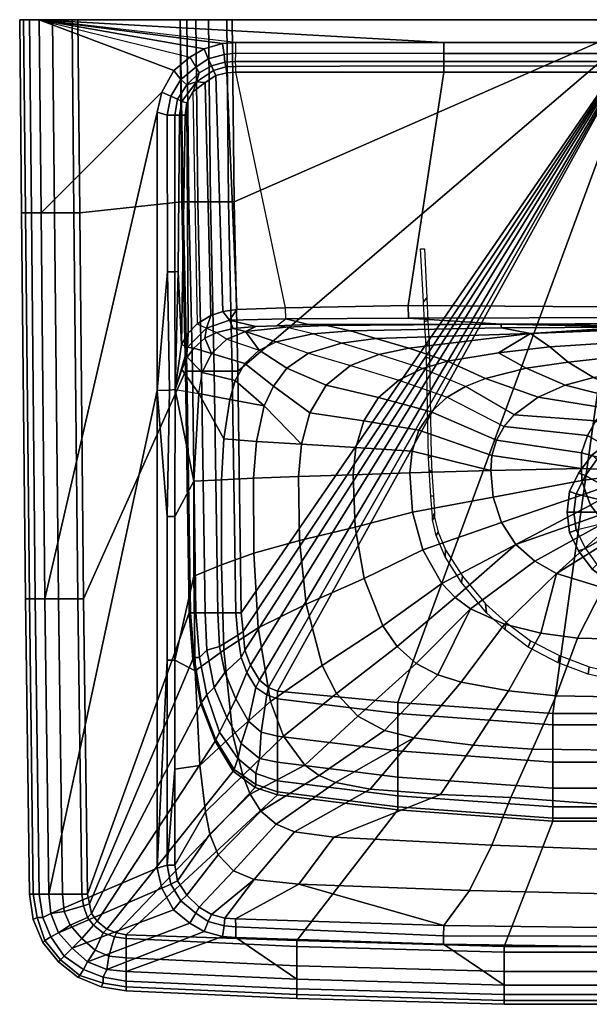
# Model space of a CAD drawing. Extents: x 0 to 550, y 0 to 430.
# Tile 1 of 3: x 0 to 249, y 0 to 430. Entities that reach past the tile are written whole.
import ezdxf

# ---------------------------------------------------------------- set-up
doc = ezdxf.new("R2010")
doc.units = 0
doc.header["$MEASUREMENT"] = 0
doc.linetypes.add('SOLIDLINE', pattern=[0])
doc.layers.add('VB_KERAMIK', color=252, linetype='SOLIDLINE')

msp = doc.modelspace()

# ---------------------------------------------------------------- meshes
at = {"layer": 'VB_KERAMIK', "color": 252}
mesh = msp.add_polyface(dxfattribs=at)
corners = [(9.31, 345.69, 850), (5.08, 345.69, 848.17), (4.23, 430, 848.17), (8.46, 430, 850), (2.54, 345.69, 845.43), (1.69, 430, 845.43), (0.85, 345.69, 840.87), (0, 430, 840.87), (0.85, 345.69, 836.3), (0, 430, 836.3), (2.54, 345.69, 813.48), (1.69, 430, 813.48), (5.08, 345.69, 796.13), (4.23, 430, 796.13), (9.31, 345.69, 778.78), (8.46, 430, 778.78), (15.23, 345.69, 762.35), (14.38, 430, 762.35), (23.69, 345.69, 747.74), (22.85, 430, 747.74), (26.23, 345.69, 745), (25.38, 430, 745), (70, 430, 745), (70.79, 350.42, 745), (71.42, 350.42, 737.35), (72.37, 276.49, 745), (73.01, 276.49, 737.35), (73.8, 350.42, 722.82), (73.01, 430, 722.82), (75.38, 276.49, 722.82), (60.03, 389.68, 850), (11, 177.06, 850), (62.03, 398.35, 850), (67.26, 407.81, 850), (74.31, 413.64, 850), (80.6, 417.34, 850), (88.58, 419.55, 850), (94.32, 420, 850), (185.16, 420, 850), (76.87, 409.24, 848.16), (70.4, 403.88, 848.45), (78.33, 406.73, 844.98), (72.96, 401.51, 844.98), (66.01, 396.67, 848.62), (68.87, 395.23, 844.98), (77.15, 402.85, 842.88), (70.78, 394.26, 843.12), (75.64, 398.52, 842.11), (72.95, 393.63, 842.11), (64.38, 388.32, 848.32), (67.68, 388.32, 845.11), (69.72, 388.32, 843.1), (72.17, 388.32, 842.11), (64.48, 319.87, 848.66), (60, 268.12, 850), (67.68, 319.87, 845.11), (69.22, 320.01, 842.85), (70.64, 288.2, 842.11), (77.5, 297.24, 842.11), (73.6, 293.17, 842.11)]
mesh.append_faces([[corners[k] for k in face] for face in [(0, 1, 2, 3), (1, 4, 5, 2), (4, 6, 7, 5), (6, 8, 9, 7), (8, 10, 11, 9), (10, 12, 13, 11), (12, 14, 15, 13), (14, 16, 17, 15), (16, 18, 19, 17), (18, 20, 21, 19), (22, 23, 24, 22), (23, 25, 26, 24), (22, 24, 27, 28), (24, 26, 29, 27), (20, 23, 22, 21), (30, 31, 0, 32), (32, 0, 3, 33), (33, 3, 3, 34), (35, 3, 3, 34), (36, 3, 3, 35), (37, 3, 3, 36), (37, 3, 3, 38), (34, 39, 40, 33), (39, 41, 42, 40), (33, 40, 43, 32), (40, 42, 44, 43), (42, 45, 46, 44), (45, 47, 48, 46), (32, 43, 49, 30), (43, 44, 50, 49), (44, 46, 51, 50), (46, 48, 52, 51), (30, 49, 53, 54), (49, 50, 55, 53), (50, 51, 56, 55), (51, 52, 57, 56), (58, 59, 48, 47), (59, 57, 52, 48)]])
mesh = msp.add_polyface(dxfattribs=at)
corners = [(8.46, 430, 778.78), (275, 430, 850), (4.23, 430, 796.13), (1.69, 430, 813.48), (0, 430, 836.3), (0, 430, 840.87), (1.69, 430, 845.43), (4.23, 430, 848.17), (8.46, 430, 850), (73.01, 430, 722.82), (73.8, 350.42, 722.82), (77.76, 350.42, 708.29), (76.96, 430, 708.29), (75.38, 276.49, 722.82), (79.34, 276.49, 708.29), (83.3, 350.42, 694.53), (82.5, 430, 694.53), (84.88, 276.49, 694.53), (91.21, 350.42, 682.29), (90.42, 430, 682.29), (92.79, 276.49, 682.29), (93.58, 350.42, 680), (92.79, 430, 680), (95.17, 276.49, 680), (185.16, 420, 850), (185.16, 415.19, 848.63), (94.32, 415.32, 848.34), (94.32, 420, 850), (185.16, 411.76, 844.98), (94.25, 411.76, 844.98), (185.16, 409.8, 842.89), (94.32, 409.62, 843.07), (185.16, 407.05, 842.11), (94.32, 407.05, 842.11), (88.58, 419.55, 850), (89.24, 414.82, 848.65), (89.57, 411.45, 844.98), (90, 409.45, 842.88), (90.37, 406.75, 842.11), (80.6, 417.34, 850), (82.35, 412.91, 847.96), (83.73, 409.84, 844.98), (84.58, 407.88, 843.07), (85.57, 405.58, 842.11), (74.31, 413.64, 850), (76.87, 409.24, 848.16), (78.33, 406.73, 844.98), (77.15, 402.85, 842.88), (80.96, 402.5, 842.11), (72.96, 401.51, 844.98), (75.64, 398.52, 842.11), (169.67, 305.21, 842.11), (116.03, 304.23, 842.11), (94.85, 303.43, 842.11), (88.73, 302.62, 842.11), (83.43, 300.8, 842.11), (77.5, 297.24, 842.11)]
mesh.append_faces([[corners[k] for k in face] for face in [(0, 1, 1, 2), (2, 1, 1, 3), (3, 1, 1, 4), (4, 1, 1, 5), (5, 1, 1, 6), (6, 1, 1, 7), (7, 1, 1, 8), (9, 10, 11, 12), (10, 13, 14, 11), (12, 11, 15, 16), (11, 14, 17, 15), (16, 15, 18, 19), (15, 17, 20, 18), (19, 18, 21, 22), (18, 20, 23, 21), (24, 25, 26, 27), (25, 28, 29, 26), (28, 30, 31, 29), (30, 32, 33, 31), (34, 35, 26, 27), (35, 36, 29, 26), (36, 37, 31, 29), (37, 38, 33, 31), (39, 40, 35, 34), (40, 41, 36, 35), (41, 42, 37, 36), (42, 43, 38, 37), (44, 45, 40, 39), (45, 46, 41, 40), (46, 47, 42, 41), (47, 48, 43, 42), (46, 47, 47, 49), (47, 50, 48, 47), (51, 52, 33, 32), (33, 38, 53, 52), (38, 43, 54, 53), (43, 48, 55, 54), (48, 50, 56, 55)]])
mesh = msp.add_polyface(dxfattribs=at)
corners = [(70, 430, 745), (275, 430, 850), (25.38, 430, 745), (22.85, 430, 747.74), (14.38, 430, 762.35), (8.46, 430, 778.78), (275, 430, 680), (93.58, 350.42, 680), (95.17, 276.49, 680), (92.79, 430, 680), (73.01, 430, 722.82), (76.96, 430, 708.29), (82.5, 430, 694.53), (90.42, 430, 682.29), (185.16, 420, 850), (8.46, 430, 850), (275, 420, 850), (275, 415.3, 848.31), (185.16, 415.19, 848.63), (275, 411.76, 844.98), (185.16, 411.76, 844.98), (275, 409.64, 843.08), (185.16, 409.8, 842.89), (275, 407.05, 842.11), (185.16, 407.05, 842.11), (275, 304.4, 842.04), (169.67, 305.21, 842.11), (266.57, 296.52, 817.05), (266.57, 310.76, 816.08), (266.91, 310.64, 813.9), (266.91, 296.4, 814.88), (267.66, 296.29, 812.87), (267.66, 310.53, 811.89), (269.01, 296.2, 811.11), (269.01, 310.44, 810.13), (275, 310.76, 816.08), (270.78, 310.36, 808.79), (272.81, 310.32, 808.04), (275, 310.3, 807.71), (266.91, 296.64, 819.23), (266.91, 310.88, 818.25), (267.66, 296.75, 821.24), (267.66, 310.99, 820.26), (269.01, 296.85, 823), (269.01, 311.09, 822.02), (270.78, 296.92, 824.33), (270.78, 311.16, 823.36), (272.81, 296.96, 825.09), (272.81, 311.2, 824.12), (275, 296.98, 825.42), (275, 311.22, 824.45)]
mesh.append_faces([[corners[k] for k in face] for face in [(0, 1, 1, 2), (2, 1, 1, 3), (3, 1, 1, 4), (4, 1, 1, 5), (6, 7, 8), (6, 9, 7), (10, 1, 1, 0), (11, 1, 1, 10), (12, 1, 1, 11), (13, 1, 1, 12), (9, 6, 1, 13), (14, 15, 1, 16), (16, 17, 18, 14), (17, 19, 20, 18), (19, 21, 22, 20), (21, 23, 24, 22), (25, 26, 24, 23), (27, 28, 29, 30), (31, 32, 29, 30), (33, 34, 32, 31), (28, 35, 35, 29), (32, 35, 35, 29), (34, 35, 35, 32), (36, 35, 35, 34), (37, 35, 35, 36), (38, 35, 35, 37), (39, 40, 28, 27), (41, 42, 40, 39), (43, 44, 42, 41), (45, 46, 44, 43), (47, 48, 46, 45), (49, 50, 48, 47), (28, 35, 35, 40), (42, 35, 35, 40), (44, 35, 35, 42), (46, 35, 35, 44), (48, 35, 35, 46), (50, 35, 35, 48)]])
mesh = msp.add_polyface(dxfattribs=at)
corners = [(275, 430, 680), (95.17, 276.49, 680), (96.75, 170.97, 680), (210, 297.04, 834.34), (133.96, 296.47, 827.67), (126.04, 296.9, 834.46), (210.28, 295.42, 807.97), (144.37, 294.17, 807.14), (223.03, 292.96, 769.31), (155.43, 290.8, 787.6), (140.48, 288.77, 787.59), (127.93, 292.76, 806.92), (265.72, 295.77, 817.1), (275, 297.37, 834.05), (169.68, 299.68, 839.82), (275, 299.89, 839.65), (116.19, 299.29, 839.98), (169.67, 305.21, 842.11), (275, 304.4, 842.04), (116.03, 304.23, 842.11), (266.57, 296.52, 817.05), (266.91, 296.4, 814.88), (266.06, 295.64, 814.76), (266.99, 295.52, 812.5), (267.66, 296.29, 812.87), (268.42, 295.41, 810.57), (269.01, 296.2, 811.11), (270.36, 295.34, 809.15), (270.78, 296.12, 809.77), (272.64, 295.29, 808.23), (272.81, 296.08, 809.01), (275, 295.27, 807.89), (275, 296.06, 808.68), (270.78, 310.36, 808.79), (269.01, 310.44, 810.13), (272.81, 310.32, 808.04), (275, 310.3, 807.71), (266.06, 295.9, 819.45), (266.91, 296.64, 819.23), (266.99, 296.02, 821.71), (267.66, 296.75, 821.24), (268.42, 296.13, 823.63), (269.01, 296.85, 823), (270.36, 296.21, 825.06), (270.78, 296.92, 824.33), (272.64, 296.26, 825.98), (272.81, 296.96, 825.09), (275, 296.28, 826.31), (275, 296.98, 825.42), (275.03, 295.01, 769.5)]
mesh.append_faces([[corners[k] for k in face] for face in [(0, 1, 2), (3, 4, 5, 3), (6, 7, 4, 3), (8, 9, 7, 6), (9, 10, 11, 7), (12, 8, 8, 6), (13, 3, 14, 15), (3, 5, 16, 14), (15, 14, 17, 18), (14, 16, 19, 17), (12, 20, 21, 22), (23, 24, 21, 22), (25, 26, 24, 23), (27, 28, 26, 25), (29, 30, 28, 27), (31, 32, 30, 29), (28, 33, 34, 26), (30, 35, 33, 28), (32, 36, 35, 30), (37, 38, 20, 12), (39, 40, 38, 37), (41, 42, 40, 39), (43, 44, 42, 41), (45, 46, 44, 43), (47, 48, 46, 45), (22, 8, 8, 12), (22, 8, 8, 23), (23, 8, 8, 25), (25, 8, 49, 27), (27, 49, 49, 29), (29, 49, 49, 31), (12, 6, 3, 37), (37, 3, 3, 39), (39, 3, 3, 41), (41, 3, 3, 43), (43, 3, 3, 45), (45, 3, 3, 47), (13, 47, 47, 3)]])
mesh = msp.add_polyface(dxfattribs=at)
corners = [(275, 430, 680), (165.13, 131.84, 680), (232.73, 126.95, 680), (112.58, 136.73, 680), (108.62, 138.36, 680), (104.66, 141.62, 680), (100.71, 148.15, 680), (98.33, 154.67, 680), (97.54, 162.82, 680), (96.75, 170.97, 680), (223.03, 292.96, 769.31), (169.94, 286.51, 768.83), (155.43, 290.8, 787.6), (156.86, 283.85, 768.7), (140.48, 288.77, 787.59), (231.44, 287.17, 752.53), (208.99, 284.47, 751.95), (186.73, 280.82, 751.27), (175.81, 277.65, 750.93), (144.36, 278.91, 768.57), (165.47, 272.6, 750.6), (156.58, 265.01, 750.29), (133.73, 270.39, 768.45), (239.4, 280.39, 736.34), (221.19, 277.75, 736.28), (203.31, 273.25, 736.19), (194.67, 269.83, 736.15), (186.59, 265.14, 736.1), (179.57, 258.78, 736.05), (174.3, 250.77, 736.01), (150.22, 254.87, 750.02), (171.3, 241.57, 735.98), (146.73, 243.23, 749.79), (170.38, 232.17, 735.94), (145.62, 231.28, 749.62), (250.51, 273.78, 725.72), (238.15, 270.34, 725.43), (226.39, 265.12, 725.12), (215.84, 257.42, 724.81), (211.48, 252.34, 724.68), (208.13, 246.4, 724.57), (206.2, 239.73, 724.49), (205.67, 233.06, 724.44), (251.55, 254.81, 720), (247.92, 248.43, 720), (245.3, 240.8, 720), (245.34, 234.04, 720), (171.46, 214.95, 735.9), (146.44, 208.4, 749.45), (206.69, 221.42, 724.45), (245.37, 228.69, 720)]
mesh.append_faces([[corners[k] for k in face] for face in [(0, 1, 2), (0, 3, 1), (0, 4, 3), (0, 5, 4), (0, 6, 5), (0, 7, 6), (0, 8, 7), (0, 9, 8), (10, 11, 12, 10), (11, 13, 14, 12), (15, 16, 10), (16, 17, 11, 10), (17, 18, 13, 11), (13, 19, 20, 18), (20, 21, 22, 19), (23, 24, 16, 15), (24, 25, 17, 16), (25, 26, 18, 17), (18, 20, 27, 26), (27, 28, 21, 20), (28, 29, 30, 21), (29, 31, 32, 30), (31, 33, 34, 32), (35, 36, 24, 23), (36, 37, 25, 24), (37, 38, 26, 25), (26, 27, 39, 38), (39, 40, 28, 27), (40, 41, 29, 28), (41, 42, 31, 29), (42, 33, 31), (43, 44, 39, 38), (44, 45, 40, 39), (45, 46, 41, 40), (46, 42, 41), (33, 47, 48, 34), (42, 49, 47, 33), (46, 50, 49, 42)]])
mesh = msp.add_polyface(dxfattribs=at)
corners = [(275, 430, 680), (232.73, 126.95, 680), (275, 126.95, 680), (244, 232, 680), (244, 232, 673), (240, 224, 673), (240, 224, 680), (250, 240, 680), (250, 240, 673), (258, 246, 680), (258, 246, 673), (266, 250, 680), (266, 250, 673), (275, 251, 680), (275, 251, 673), (247, 231, 670), (243, 223, 670), (252, 238, 670), (259, 243, 670), (267, 247, 670), (275, 248, 670), (275, 215, 670), (274.93, 289.42, 753.22), (253.85, 288.54, 752.94), (275.03, 295.01, 769.5), (231.44, 287.17, 752.53), (223.03, 292.96, 769.31), (275.08, 283.26, 736.4), (257.84, 282.54, 736.38), (239.4, 280.39, 736.34), (275, 275.99, 726.2), (263.2, 275.68, 725.93), (250.51, 273.78, 725.72), (275, 268.15, 720), (270.53, 267.64, 720), (266.27, 266.5, 720), (261.76, 264.49, 720), (238.15, 270.34, 725.43), (255.96, 260.39, 720), (226.39, 265.12, 725.12), (251.55, 254.81, 720), (215.84, 257.42, 724.81), (275, 232.8, 720), (247.92, 248.43, 720), (245.3, 240.8, 720), (245.34, 234.04, 720), (245.37, 228.69, 720), (247.36, 223.12, 720), (249.22, 217.94, 720), (252.68, 213.47, 720)]
mesh.append_faces([[corners[k] for k in face] for face in [(0, 1, 2), (3, 4, 5, 6), (7, 8, 4, 3), (9, 10, 8, 7), (11, 12, 10, 9), (13, 14, 12, 11), (4, 15, 16, 5), (8, 17, 15, 4), (10, 18, 17, 8), (12, 19, 18, 10), (14, 20, 19, 12), (17, 21, 21, 15), (18, 21, 21, 17), (19, 21, 21, 18), (20, 21, 21, 19), (22, 23, 24), (23, 25, 26, 24), (27, 28, 23, 22), (28, 29, 25, 23), (30, 31, 28, 27), (31, 32, 29, 28), (33, 34, 31, 30), (34, 35, 32, 31), (35, 36, 37, 32), (36, 38, 39, 37), (38, 40, 41, 39), (42, 34, 33), (42, 35, 34), (42, 36, 35), (42, 38, 36), (42, 40, 38), (42, 43, 40), (42, 44, 43), (42, 45, 44), (42, 46, 45), (42, 47, 46), (42, 48, 47), (42, 49, 48)]])
mesh = msp.add_polyface(dxfattribs=at)
corners = [(4.23, 48.06, 836.3), (5.92, 48.06, 813.48), (4.23, 177.06, 813.48), (2.54, 177.06, 836.3), (8.46, 48.06, 796.13), (6.77, 177.06, 796.13), (12.69, 48.06, 778.78), (11, 177.06, 778.78), (18.62, 48.06, 762.35), (16.92, 177.06, 762.35), (27.08, 48.06, 747.74), (25.38, 177.06, 747.74), (29.62, 48.06, 745), (27.92, 177.06, 745), (73.96, 170.97, 745), (75.54, 150.75, 745), (76.17, 151.41, 737.35), (74.59, 170.97, 737.35), (79.02, 131.19, 745), (79.34, 131.84, 737.35), (85.35, 114.89, 745), (85.67, 115.54, 737.35), (78.55, 151.41, 722.82), (76.96, 170.97, 722.82), (81.71, 135.1, 722.82), (87.25, 118.8, 722.82), (81.71, 154.67, 708.29), (80.92, 170.97, 708.29), (84.88, 138.36, 708.29), (90.42, 125.32, 708.29), (95.17, 107.39, 722.82), (96.75, 113.91, 708.29), (87.25, 156.3, 694.53), (86.46, 170.97, 694.53), (89.63, 144.88, 694.53), (94.37, 133.47, 694.53), (99.91, 123.69, 694.53), (95.17, 161.19, 682.29), (94.37, 170.97, 682.29), (96.75, 151.41, 682.29), (99.12, 144.88, 682.29), (97.54, 162.82, 680), (96.75, 170.97, 680), (98.33, 154.67, 680), (72.37, 276.49, 745), (60, 268.12, 850), (12.69, 48.06, 850), (11, 177.06, 850), (60.03, 389.68, 850), (88.13, 229.06, 806.07), (88.09, 191.92, 805.96), (76.02, 187.04, 826.42), (76.06, 228.41, 826.54), (89.18, 154.73, 805.98), (76.54, 145.65, 826.45), (93, 117.75, 806.09), (78.62, 104.33, 826.57), (102.1, 229.75, 787.54), (102.18, 197.08, 787.53), (104.05, 164.41, 787.52), (64.35, 150.25, 848.32), (67.68, 150.25, 845.11), (67.68, 102.7, 845.11), (64.35, 60.79, 848.32), (64.35, 213.06, 848.32), (60, 59.43, 850), (67.68, 213.06, 845.08)]
mesh.append_faces([[corners[k] for k in face] for face in [(0, 1, 2, 3), (1, 4, 5, 2), (4, 6, 7, 5), (6, 8, 9, 7), (8, 10, 11, 9), (10, 12, 13, 11), (14, 15, 16, 17), (15, 18, 19, 16), (18, 20, 21, 19), (17, 16, 22, 23), (16, 19, 24, 22), (19, 21, 25, 24), (23, 22, 26, 27), (22, 24, 28, 26), (24, 25, 29, 28), (25, 30, 31, 29), (27, 26, 32, 33), (26, 28, 34, 32), (28, 29, 35, 34), (29, 31, 36, 35), (33, 32, 37, 38), (32, 34, 39, 37), (34, 35, 40, 39), (38, 37, 41, 42), (37, 39, 43, 41), (12, 14, 44, 13), (45, 46, 47, 48), (49, 50, 51, 52), (50, 53, 54, 51), (53, 55, 56, 54), (57, 58, 50, 49), (58, 59, 53, 50), (60, 61, 62, 63), (45, 64, 60, 65), (64, 66, 61, 60), (62, 61, 54, 56), (61, 51, 54), (61, 66, 52, 51)]])
mesh = msp.add_polyface(dxfattribs=at)
corners = [(11, 177.06, 850), (6.77, 177.06, 848.17), (5.08, 345.69, 848.17), (9.31, 345.69, 850), (4.23, 177.06, 845.43), (2.54, 345.69, 845.43), (2.54, 177.06, 840.87), (0.85, 345.69, 840.87), (2.54, 177.06, 836.3), (0.85, 345.69, 836.3), (4.23, 177.06, 813.48), (2.54, 345.69, 813.48), (6.77, 177.06, 796.13), (5.08, 345.69, 796.13), (11, 177.06, 778.78), (9.31, 345.69, 778.78), (16.92, 177.06, 762.35), (15.23, 345.69, 762.35), (25.38, 177.06, 747.74), (23.69, 345.69, 747.74), (27.92, 177.06, 745), (26.23, 345.69, 745), (72.37, 276.49, 745), (73.96, 170.97, 745), (74.59, 170.97, 737.35), (73.01, 276.49, 737.35), (76.96, 170.97, 722.82), (75.38, 276.49, 722.82), (80.92, 170.97, 708.29), (79.34, 276.49, 708.29), (86.46, 170.97, 694.53), (84.88, 276.49, 694.53), (70.79, 350.42, 745), (83.71, 284.26, 827), (76.02, 286.54, 838.33), (80.8, 290.9, 837.96), (79.7, 275.92, 826.9), (73.14, 282.65, 838.86), (70.8, 277.26, 841.44), (78.14, 266.72, 826.81), (67.89, 268.47, 844.71), (76.06, 228.41, 826.54), (89.09, 246.89, 806.18), (88.13, 229.06, 806.07), (60, 268.12, 850), (64.48, 319.87, 848.66), (65.39, 268.14, 847.96), (67.68, 319.87, 845.11), (69.22, 320.01, 842.85), (70.64, 288.2, 842.11), (86, 293.34, 837.49), (81.55, 295.25, 840.99), (73.22, 287.03, 840.75), (83.43, 300.8, 842.11), (77.5, 297.24, 842.11), (73.6, 293.17, 842.11), (64.35, 213.06, 848.32), (67.68, 213.06, 845.08)]
mesh.append_faces([[corners[k] for k in face] for face in [(0, 1, 2, 3), (1, 4, 5, 2), (4, 6, 7, 5), (6, 8, 9, 7), (8, 10, 11, 9), (10, 12, 13, 11), (12, 14, 15, 13), (14, 16, 17, 15), (16, 18, 19, 17), (18, 20, 21, 19), (22, 23, 24, 25), (25, 24, 26, 27), (27, 26, 28, 29), (29, 28, 30, 31), (20, 22, 32, 21), (33, 34, 35), (33, 36, 37, 34), (37, 38, 39, 36), (38, 40, 39), (39, 41, 41, 40), (42, 43, 41, 39), (44, 45, 46, 44), (45, 47, 40, 46), (47, 48, 40), (48, 49, 49, 40), (50, 35, 51), (35, 34, 52, 51), (34, 37, 52), (52, 38, 37), (52, 40, 40, 38), (53, 54, 51, 51), (51, 52, 55, 54), (52, 49, 55), (52, 40, 49), (44, 46, 56, 44), (46, 40, 57, 56), (57, 40, 40, 41)]])
mesh = msp.add_polyface(dxfattribs=at)
corners = [(175, 330, 690), (176.32, 306.82, 690), (176.71, 330), (176.72, 298.16, 690), (177.43, 287.59, 690), (177.61, 282.42, 690), (177.71, 308.52), (178.12, 298.66), (178.54, 238.84, 690), (178.71, 288.67), (178.75, 233.42, 690), (178.93, 282.13), (179.55, 221.91, 690), (179.7, 239.31), (179.97, 232.45), (180.23, 212.85, 690), (180.26, 211.55, 690), (180.59, 222.1), (181.09, 214.39), (181.13, 212.79), (181.79, 204.69, 690), (182.64, 206.2), (185.69, 195.41, 690), (185.89, 198.41), (192.93, 184.15, 690), (193.32, 186.92), (203.3, 174.86), (203.73, 171.01, 690), (211.86, 163.75, 690), (212.36, 166.68), (222, 155.99, 690), (222.94, 158.74), (235.03, 149.15, 690), (235.67, 152.26), (248.15, 144.23, 690), (248.67, 147.45), (261.96, 144.33), (262.82, 140.86, 690), (275, 143.37), (275, 140, 690), (287.18, 140.86, 690), (288.04, 144.33), (301.33, 147.45), (301.85, 144.23, 690), (314.33, 152.26), (314.97, 149.15, 690), (327.06, 158.74), (328, 155.99, 690), (337.64, 166.68), (338.15, 163.75, 690), (346.27, 171.01, 690), (346.71, 174.86), (356.68, 186.92), (357.07, 184.15, 690), (364.11, 198.41), (364.31, 195.41, 690), (367.36, 206.2), (368.21, 204.69, 690), (368.87, 212.79), (368.91, 214.39), (369.42, 222.1), (369.74, 211.55, 690), (369.78, 212.85, 690), (370.03, 232.45), (370.3, 239.31), (370.45, 221.91, 690), (371.07, 282.13), (371.25, 233.42, 690), (371.3, 288.67), (371.46, 238.84, 690), (371.88, 298.66), (372.29, 308.52), (372.39, 282.42, 690), (372.57, 287.59, 690), (373.28, 298.16, 690), (373.29, 330), (373.68, 306.82, 690), (375, 330, 690)]
mesh.append_faces([[corners[k] for k in face] for face in [(2, 6, 1, 0), (1, 6, 7, 3), (3, 7, 9, 4), (4, 9, 11, 5), (5, 11, 13, 8), (8, 13, 14, 10), (10, 14, 17, 12), (12, 17, 18, 15), (15, 18, 19, 16), (16, 19, 21, 20), (20, 21, 23, 22), (22, 23, 25, 24), (24, 25, 26, 27), (27, 26, 29, 28), (28, 29, 31, 30), (30, 31, 33, 32), (32, 33, 35, 34), (34, 35, 36, 37), (37, 36, 38, 39), (77, 76, 71, 75), (74, 70, 71, 76), (73, 68, 70, 74), (72, 66, 68, 73), (69, 64, 66, 72), (67, 63, 64, 69), (65, 60, 63, 67), (62, 59, 60, 65), (61, 58, 59, 62), (57, 56, 58, 61), (55, 54, 56, 57), (53, 52, 54, 55), (50, 51, 52, 53), (49, 48, 51, 50), (47, 46, 48, 49), (45, 44, 46, 47), (43, 42, 44, 45), (40, 41, 42, 43), (39, 38, 41, 40)]])
mesh = msp.add_polyface(dxfattribs=at)
corners = [(84.88, 276.49, 694.53), (86.46, 170.97, 694.53), (94.37, 170.97, 682.29), (92.79, 276.49, 682.29), (96.75, 170.97, 680), (95.17, 276.49, 680), (133.96, 296.47, 827.67), (116.17, 295.71, 827.44), (112.12, 296.37, 834.89), (126.04, 296.9, 834.46), (103.06, 296.02, 835.18), (98.6, 293.78, 827.21), (93.16, 295.15, 836.23), (86, 293.34, 837.49), (90.36, 290.5, 827.1), (83.71, 284.26, 827), (80.8, 290.9, 837.96), (144.37, 294.17, 807.14), (127.93, 292.76, 806.92), (111.9, 289.38, 806.71), (104.48, 285.72, 806.61), (98.33, 279.92, 806.51), (94.11, 272.47, 806.41), (79.7, 275.92, 826.9), (91.73, 264.17, 806.33), (78.14, 266.72, 826.81), (89.09, 246.89, 806.18), (126.06, 284.39, 787.58), (140.48, 288.77, 787.59), (116.56, 277.82, 787.57), (110.84, 269.91, 787.56), (106.72, 261.35, 787.56), (103.32, 245.79, 787.55), (102.1, 229.75, 787.54), (88.13, 229.06, 806.07), (144.36, 278.91, 768.57), (156.86, 283.85, 768.7), (133.73, 270.39, 768.45), (126.7, 258.31, 768.35), (123.04, 244.6, 768.26), (121.78, 230.48, 768.2), (156.58, 265.01, 750.29), (150.22, 254.87, 750.02), (146.73, 243.23, 749.79), (145.62, 231.28, 749.62), (116.19, 299.29, 839.98), (91.53, 298.73, 840.53), (81.55, 295.25, 840.99), (116.03, 304.23, 842.11), (94.85, 303.43, 842.11), (88.73, 302.62, 842.11), (83.43, 300.8, 842.11)]
mesh.append_faces([[corners[k] for k in face] for face in [(0, 1, 2, 3), (3, 2, 4, 5), (6, 7, 8, 9), (8, 10, 11, 7), (10, 12, 11), (12, 13, 14, 11), (14, 15, 16, 13), (17, 18, 7, 6), (7, 11, 19, 18), (11, 20, 19), (11, 14, 20), (20, 21, 15, 14), (21, 22, 23, 15), (22, 24, 25, 23), (24, 26, 25), (18, 19, 27, 28), (27, 29, 20, 19), (29, 30, 21, 20), (30, 31, 22, 21), (31, 24, 22), (31, 32, 26, 24), (32, 33, 34, 26), (28, 27, 35, 36), (35, 37, 29, 27), (37, 38, 30, 29), (38, 39, 31, 30), (39, 32, 31), (39, 40, 33, 32), (41, 42, 38, 37), (42, 43, 39, 38), (43, 44, 40, 39), (9, 8, 45), (45, 46, 10, 8), (46, 12, 10), (46, 47, 13, 12), (48, 49, 46, 45), (49, 50, 46, 46), (50, 51, 47, 46)]])
mesh = msp.add_polyface(dxfattribs=at)
corners = [(12.69, 48.06, 850), (8.46, 48.06, 848.17), (6.77, 177.06, 848.17), (11, 177.06, 850), (13.54, 39.63, 850), (10.15, 37.94, 848.17), (5.92, 48.06, 845.43), (4.23, 177.06, 845.43), (7.62, 37.94, 845.43), (4.23, 48.06, 840.87), (2.54, 177.06, 840.87), (4.23, 48.06, 836.3), (2.54, 177.06, 836.3), (7.62, 37.94, 813.48), (10.15, 37.94, 796.13), (8.46, 48.06, 796.13), (5.92, 48.06, 813.48), (13.54, 39.63, 778.78), (12.69, 48.06, 778.78), (19.46, 40.47, 762.35), (18.62, 48.06, 762.35), (27.92, 43, 747.74), (27.08, 48.06, 747.74), (30.46, 43.84, 745), (29.62, 48.06, 745), (85.35, 114.89, 745), (93.27, 101.85, 745), (93.58, 102.5, 737.35), (85.67, 115.54, 737.35), (102.76, 94.67, 745), (103.08, 95.98, 737.35), (95.17, 107.39, 722.82), (87.25, 118.8, 722.82), (46.54, 30.35, 745), (112.58, 91.41, 745), (42.31, 31.2, 745), (38.08, 32.88, 745), (33.85, 36.25, 745), (79.02, 131.19, 745), (31.31, 39.63, 745), (75.54, 150.75, 745), (73.96, 170.97, 745), (62, 50.77, 850), (16.92, 31.2, 850), (60, 59.43, 850), (60, 268.12, 850), (93, 117.75, 806.09), (97.37, 99.98, 806.18), (81.15, 84.09, 826.66), (78.62, 104.33, 826.57), (100.58, 91.75, 806.22), (82.98, 74.35, 826.71), (105.23, 84.41, 806.27), (86.59, 65.31, 826.77), (70.36, 45.23, 848.45), (72.96, 47.6, 844.98), (78.33, 42.38, 844.98), (76.84, 39.87, 848.16), (65.98, 52.44, 848.62), (67.22, 41.3, 850), (68.84, 53.88, 844.98), (64.35, 60.79, 848.32), (67.68, 60.79, 845.11), (89.54, 37.67, 844.98), (83.69, 39.27, 844.98), (102.3, 54.51, 826.88), (93.38, 58.22, 826.82), (67.68, 102.7, 845.11), (64.35, 150.25, 848.32)]
mesh.append_faces([[corners[k] for k in face] for face in [(0, 1, 2, 3), (4, 5, 1, 0), (1, 6, 7, 2), (5, 8, 6, 1), (6, 9, 10, 7), (9, 11, 12, 10), (13, 14, 15, 16), (14, 17, 18, 15), (17, 19, 20, 18), (19, 21, 22, 20), (21, 23, 24, 22), (25, 26, 27, 28), (26, 29, 30, 27), (28, 27, 31, 32), (33, 34, 29, 35), (35, 29, 26, 36), (36, 26, 25, 37), (37, 25, 38, 39), (39, 38, 40, 23), (23, 40, 41, 24), (42, 43, 4, 44), (44, 4, 0, 45), (46, 47, 48, 49), (47, 50, 51, 48), (50, 52, 53, 51), (54, 55, 56, 57), (42, 58, 54, 59), (58, 60, 55, 54), (44, 61, 58, 42), (61, 62, 60, 58), (63, 64, 65), (64, 56, 66, 65), (56, 55, 53, 66), (55, 60, 51, 53), (60, 62, 48, 51), (61, 67, 62, 61), (44, 68, 61, 44), (62, 67, 49, 48)]])
mesh = msp.add_polyface(dxfattribs=at)
corners = [(232.73, 122.06, 682.29), (275, 122.06, 682.29), (275, 126.95, 680), (232.73, 126.95, 680), (239, 215, 680), (239, 215, 673), (240, 206, 673), (240, 206, 680), (244, 198, 673), (244, 198, 680), (250, 190, 673), (250, 190, 680), (258, 184, 673), (258, 184, 680), (266, 180, 673), (266, 180, 680), (275, 179, 680), (275, 179, 673), (242, 215, 670), (243, 207, 670), (247, 199, 670), (252, 192, 670), (259, 187, 670), (267, 183, 670), (275, 182, 670), (275, 215, 670), (240, 224, 680), (240, 224, 673), (243, 223, 670), (247, 231, 670), (243.59, 159.97, 735.92), (275, 159.23, 736.31), (275, 134.06, 751.51), (234.2, 134.75, 750.94), (234.34, 188.08, 725.32), (254.78, 181.92, 725.83), (227.51, 162.13, 735.91), (275, 180.62, 726.35), (247.36, 223.12, 720), (249.22, 217.94, 720), (216.59, 200.78, 724.78), (210.29, 210.35, 724.57), (252.68, 213.47, 720), (255.18, 210.24, 720), (224.94, 193.51, 725.04), (256.7, 208.17, 720), (261.6, 204.97, 720), (268.35, 202.78, 720), (275, 201.76, 720), (275, 232.8, 720)]
mesh.append_faces([[corners[k] for k in face] for face in [(0, 1, 2, 3), (4, 5, 6, 7), (7, 6, 8, 9), (9, 8, 10, 11), (11, 10, 12, 13), (13, 12, 14, 15), (16, 17, 14, 15), (5, 18, 19, 6), (6, 19, 20, 8), (8, 20, 21, 10), (12, 22, 21, 10), (14, 23, 22, 12), (17, 24, 23, 14), (18, 25, 25, 19), (20, 25, 25, 19), (21, 25, 25, 20), (22, 25, 25, 21), (23, 25, 25, 22), (24, 25, 25, 23), (26, 27, 5, 4), (27, 28, 18, 5), (28, 25, 25, 18), (29, 25, 25, 28), (30, 31, 32, 33), (34, 35, 30, 36), (35, 37, 31, 30), (38, 39, 40, 41), (39, 42, 40), (42, 43, 44, 40), (43, 45, 34, 44), (45, 46, 34), (46, 47, 35, 34), (47, 48, 37, 35), (49, 43, 42), (49, 45, 43), (49, 46, 45), (49, 47, 46), (49, 48, 47)]])
mesh = msp.add_polyface(dxfattribs=at)
corners = [(94.37, 133.47, 694.53), (99.91, 123.69, 694.53), (103.08, 138.36, 682.29), (99.12, 144.88, 682.29), (105.45, 118.8, 694.53), (107.83, 135.1, 682.29), (112.58, 117.17, 694.53), (112.58, 133.47, 682.29), (96.75, 151.41, 682.29), (100.71, 148.15, 680), (98.33, 154.67, 680), (104.66, 141.62, 680), (108.62, 138.36, 680), (112.58, 136.73, 680), (165.13, 126.95, 682.29), (165.13, 131.84, 680), (232.73, 122.06, 682.29), (232.73, 126.95, 680), (104.05, 164.41, 787.52), (109.52, 132.23, 787.52), (93, 117.75, 806.09), (89.18, 154.73, 805.98), (121.78, 230.48, 768.2), (122.19, 202.5, 768.14), (102.18, 197.08, 787.53), (102.1, 229.75, 787.54), (125.06, 174.72, 768.15), (132.03, 147.95, 768.23), (138.35, 135.74, 768.28), (115.21, 117.1, 787.52), (145.62, 231.28, 749.62), (146.44, 208.4, 749.45), (150.37, 186.02, 749.48), (158.5, 165.26, 749.67), (164.82, 156.19, 749.8), (173.08, 148.9, 749.96), (147.66, 125.86, 768.34), (182.58, 143.88, 750.12), (159.32, 119.64, 768.41), (192.68, 140.62, 750.29), (172.02, 116.37, 768.48), (213.37, 136.85, 750.64), (197.93, 113.21, 768.61), (234.2, 134.75, 750.94), (223.91, 111.42, 768.73), (171.46, 214.95, 735.9), (175.96, 198.41, 735.88), (184.36, 183.79, 735.88), (190.1, 177.73, 735.88), (196.76, 172.76, 735.89), (211.71, 166.03, 735.9), (227.51, 162.13, 735.91), (243.59, 159.97, 735.92), (206.69, 221.42, 724.45), (210.29, 210.35, 724.57), (216.59, 200.78, 724.78), (224.94, 193.51, 725.04), (234.34, 188.08, 725.32), (245.37, 228.69, 720), (247.36, 223.12, 720)]
mesh.append_faces([[corners[k] for k in face] for face in [(0, 1, 2, 3), (1, 4, 5, 2), (4, 6, 7, 5), (8, 3, 9, 10), (3, 2, 11, 9), (2, 5, 12, 11), (5, 7, 13, 12), (7, 14, 15, 13), (14, 16, 17, 15), (18, 19, 20, 21), (22, 23, 24, 25), (23, 26, 18, 24), (26, 27, 19, 18), (27, 28, 29, 19), (30, 31, 23, 22), (31, 32, 26, 23), (32, 33, 27, 26), (33, 34, 28, 27), (34, 35, 36, 28), (35, 37, 38, 36), (37, 39, 40, 38), (39, 41, 42, 40), (41, 43, 44, 42), (45, 46, 32, 31), (46, 47, 33, 32), (47, 48, 34, 33), (48, 49, 35, 34), (49, 37, 35), (49, 50, 39, 37), (50, 51, 41, 39), (51, 52, 43, 41), (53, 54, 46, 45), (54, 55, 47, 46), (55, 48, 47), (55, 56, 49, 48), (56, 57, 50, 49), (57, 51, 50), (58, 59, 54, 53)]])
mesh = msp.add_polyface(dxfattribs=at)
corners = [(211.54, 8.43, 850), (211.54, 4.22, 848.17), (121, 6.75, 848.17), (121, 10.96, 850), (211.54, 1.69, 845.43), (121, 4.22, 845.43), (211.54, 0, 840.87), (121, 2.53, 840.87), (211.54, 0, 836.3), (121, 2.53, 836.3), (211.54, 1.69, 813.48), (121, 4.22, 813.48), (102.76, 94.67, 745), (112.58, 91.41, 745), (112.58, 92.72, 737.35), (103.08, 95.98, 737.35), (165.13, 84.89, 745), (165.13, 86.19, 737.35), (93.58, 102.5, 737.35), (103.08, 100.87, 722.82), (95.17, 107.39, 722.82), (112.58, 97.61, 722.82), (165.13, 91.09, 722.82), (104.66, 107.39, 708.29), (96.75, 113.91, 708.29), (112.58, 105.76, 708.29), (165.13, 99.24, 708.29), (105.45, 118.8, 694.53), (99.91, 123.69, 694.53), (112.58, 117.17, 694.53), (165.13, 110.65, 694.53), (165.13, 126.95, 682.29), (112.58, 133.47, 682.29), (121, 27.82, 745), (46.54, 30.35, 745), (184.98, 26.26, 850), (94.29, 29.11, 850), (121.91, 52.48, 827), (196.35, 49.71, 826.78), (185.17, 34.39, 844.98), (105.23, 84.41, 806.27), (111.91, 78.71, 806.33), (93.38, 58.22, 826.82), (86.59, 65.31, 826.77), (119.95, 75.35, 806.38), (102.3, 54.51, 826.88), (137.16, 73.06, 806.49), (206.2, 69.46, 806.91), (109.52, 132.23, 787.52), (115.21, 117.1, 787.52), (97.37, 99.98, 806.18), (93, 117.75, 806.09), (124.46, 104.48, 787.52), (100.58, 91.75, 806.22), (130.8, 99.95, 787.52), (137.92, 96.94, 787.52), (153.04, 94.02, 787.52), (183.74, 91.67, 787.53), (138.35, 135.74, 768.28), (147.66, 125.86, 768.34), (159.32, 119.64, 768.41), (172.02, 116.37, 768.48), (94.29, 33.79, 848.34), (184.98, 29.96, 848.63), (94.22, 37.35, 844.98), (89.54, 37.67, 844.98)]
mesh.append_faces([[corners[k] for k in face] for face in [(0, 1, 2, 3), (1, 4, 5, 2), (4, 6, 7, 5), (6, 8, 9, 7), (8, 10, 11, 9), (12, 13, 14, 15), (13, 16, 17, 14), (18, 15, 19, 20), (15, 14, 21, 19), (14, 17, 22, 21), (20, 19, 23, 24), (19, 21, 25, 23), (21, 22, 26, 25), (24, 23, 27, 28), (23, 25, 29, 27), (25, 26, 30, 29), (29, 30, 31, 32), (33, 16, 13, 34), (35, 0, 3, 36), (37, 38, 39, 37), (40, 41, 42, 43), (41, 44, 45, 42), (44, 46, 37, 45), (46, 47, 38, 37), (48, 49, 50, 51), (49, 52, 53, 50), (52, 54, 40, 53), (54, 55, 41, 40), (55, 56, 44, 41), (56, 57, 46, 44), (58, 59, 52, 49), (59, 60, 54, 52), (60, 61, 55, 54), (61, 56, 55), (36, 62, 63, 35), (62, 64, 39, 63), (39, 64, 37), (64, 65, 45, 37)]])
mesh = msp.add_polyface(dxfattribs=at)
corners = [(275, 8.43, 850), (275, 4.22, 848.17), (211.54, 4.22, 848.17), (211.54, 8.43, 850), (275, 1.69, 845.43), (211.54, 1.69, 845.43), (275, 0, 840.87), (211.54, 0, 840.87), (275, 0, 836.3), (211.54, 0, 836.3), (275, 1.69, 813.48), (211.54, 1.69, 813.48), (211.54, 4.22, 796.13), (121, 6.75, 796.13), (121, 4.22, 813.48), (275, 4.22, 796.13), (211.54, 8.43, 778.78), (121, 10.96, 778.78), (275, 8.43, 778.78), (211.54, 14.33, 762.35), (121, 16.86, 762.35), (275, 14.33, 762.35), (211.54, 22.76, 747.74), (121, 25.29, 747.74), (275, 22.76, 747.74), (211.54, 25.29, 745), (121, 27.82, 745), (275, 25.29, 745), (165.13, 84.89, 745), (232.73, 80, 745), (232.73, 81.3, 737.35), (165.13, 86.19, 737.35), (275, 80, 745), (275, 81.3, 737.35), (232.73, 86.19, 722.82), (165.13, 91.09, 722.82), (275, 86.19, 722.82), (232.73, 94.35, 708.29), (165.13, 99.24, 708.29), (275, 94.35, 708.29), (232.73, 105.76, 694.53), (165.13, 110.65, 694.53), (275, 105.76, 694.53), (232.73, 122.06, 682.29), (165.13, 126.95, 682.29), (275, 122.06, 682.29), (275, 25, 850), (184.98, 26.26, 850), (196.35, 49.71, 826.78), (275, 47.86, 826.78), (275, 33.24, 845.25), (185.17, 34.39, 844.98), (206.2, 69.46, 806.91), (275, 66.94, 807.13), (183.74, 91.67, 787.53), (214.46, 90.32, 787.53), (137.16, 73.06, 806.49), (275, 85.86, 791.25), (172.02, 116.37, 768.48), (197.93, 113.21, 768.61), (153.04, 94.02, 787.52), (223.91, 111.42, 768.73), (275, 110.77, 769), (184.98, 29.96, 848.63), (275, 29.69, 848.31), (234.2, 134.75, 750.94), (275, 134.06, 751.51)]
mesh.append_faces([[corners[k] for k in face] for face in [(0, 1, 2, 3), (1, 4, 5, 2), (4, 6, 7, 5), (6, 8, 9, 7), (8, 10, 11, 9), (11, 12, 13, 14), (10, 15, 12, 11), (12, 16, 17, 13), (15, 18, 16, 12), (16, 19, 20, 17), (18, 21, 19, 16), (19, 22, 23, 20), (21, 24, 22, 19), (22, 25, 26, 23), (24, 27, 25, 22), (28, 29, 30, 31), (29, 32, 33, 30), (31, 30, 34, 35), (30, 33, 36, 34), (35, 34, 37, 38), (34, 36, 39, 37), (38, 37, 40, 41), (37, 39, 42, 40), (41, 40, 43, 44), (40, 42, 45, 43), (27, 32, 29, 25), (25, 29, 28, 26), (46, 0, 3, 47), (48, 49, 50, 51), (52, 53, 49, 48), (54, 55, 52, 56), (55, 57, 53, 52), (58, 59, 54, 60), (59, 61, 55, 54), (61, 62, 57, 55), (47, 63, 64, 46), (63, 51, 50, 64), (65, 66, 62, 61)]])
mesh = msp.add_polyface(dxfattribs=at)
corners = [(16.92, 31.2, 850), (13.54, 29.51, 848.17), (10.15, 37.94, 848.17), (13.54, 39.63, 850), (22.85, 24.45, 850), (19.46, 21.08, 848.17), (29.62, 18.55, 850), (27.92, 15.18, 848.17), (11, 27.82, 845.43), (7.62, 37.94, 845.43), (17.77, 19.39, 845.43), (26.23, 12.65, 845.43), (36.38, 11.8, 848.17), (36.38, 9.27, 845.43), (5.92, 37.1, 840.87), (4.23, 48.06, 840.87), (5.92, 48.06, 845.43), (10.15, 26.98, 840.87), (16.92, 18.55, 840.87), (25.38, 11.8, 840.87), (35.54, 7.59, 840.87), (5.92, 37.1, 836.3), (4.23, 48.06, 836.3), (10.15, 26.98, 836.3), (16.92, 18.55, 836.3), (25.38, 11.8, 836.3), (35.54, 7.59, 836.3), (7.62, 37.94, 813.48), (5.92, 48.06, 813.48), (11, 27.82, 813.48), (17.77, 19.39, 813.48), (26.23, 12.65, 813.48), (36.38, 9.27, 813.48), (13.54, 29.51, 796.13), (10.15, 37.94, 796.13), (19.46, 21.08, 796.13), (27.92, 15.18, 796.13), (36.38, 11.8, 796.13), (16.92, 31.2, 778.78), (13.54, 39.63, 778.78), (22.85, 24.45, 778.78), (29.62, 18.55, 778.78), (22, 34.57, 762.35), (19.46, 40.47, 762.35), (27.08, 28.67, 762.35), (33, 23.61, 762.35), (29.62, 37.94, 747.74), (27.92, 43, 747.74), (32.15, 34.57, 747.74), (36.38, 31.2, 747.74), (31.31, 39.63, 745), (30.46, 43.84, 745), (33.85, 36.25, 745)]
mesh.append_faces([[corners[k] for k in face] for face in [(0, 1, 2, 3), (4, 5, 1, 0), (6, 7, 5, 4), (1, 8, 9, 2), (5, 10, 8, 1), (7, 11, 10, 5), (12, 13, 11, 7), (9, 14, 15, 16), (8, 17, 14, 9), (10, 18, 17, 8), (11, 19, 18, 10), (13, 20, 19, 11), (14, 21, 22, 15), (17, 23, 21, 14), (18, 24, 23, 17), (19, 25, 24, 18), (20, 26, 25, 19), (21, 27, 28, 22), (23, 29, 27, 21), (24, 30, 29, 23), (25, 31, 30, 24), (26, 32, 31, 25), (29, 33, 34, 27), (30, 35, 33, 29), (31, 36, 35, 30), (32, 37, 36, 31), (33, 38, 39, 34), (35, 40, 38, 33), (36, 41, 40, 35), (38, 42, 43, 39), (40, 44, 42, 38), (41, 45, 44, 40), (42, 46, 47, 43), (44, 48, 46, 42), (45, 49, 48, 44), (46, 50, 51, 47), (48, 52, 50, 46)]])
mesh = msp.add_polyface(dxfattribs=at)
corners = [(38.08, 15.18, 850), (36.38, 11.8, 848.17), (27.92, 15.18, 848.17), (29.62, 18.55, 850), (46.54, 14.33, 850), (46.54, 10.12, 848.17), (121, 10.96, 850), (121, 6.75, 848.17), (46.54, 7.59, 845.43), (36.38, 9.27, 845.43), (121, 4.22, 845.43), (46.54, 5.9, 840.87), (35.54, 7.59, 840.87), (121, 2.53, 840.87), (46.54, 5.9, 836.3), (35.54, 7.59, 836.3), (121, 2.53, 836.3), (46.54, 7.59, 813.48), (36.38, 9.27, 813.48), (121, 4.22, 813.48), (46.54, 10.12, 796.13), (36.38, 11.8, 796.13), (121, 6.75, 796.13), (38.08, 15.18, 778.78), (29.62, 18.55, 778.78), (27.92, 15.18, 796.13), (46.54, 14.33, 778.78), (121, 10.96, 778.78), (38.92, 21.08, 762.35), (33, 23.61, 762.35), (46.54, 20.24, 762.35), (121, 16.86, 762.35), (41.46, 29.51, 747.74), (36.38, 31.2, 747.74), (46.54, 28.67, 747.74), (121, 25.29, 747.74), (38.08, 32.88, 745), (33.85, 36.25, 745), (32.15, 34.57, 747.74), (42.31, 31.2, 745), (46.54, 30.35, 745), (121, 27.82, 745), (94.29, 29.11, 850), (88.55, 29.56, 850), (80.56, 31.78, 850), (74.28, 35.47, 850), (22.85, 24.45, 850), (67.22, 41.3, 850), (16.92, 31.2, 850), (62, 50.77, 850), (89.2, 34.29, 848.65), (94.29, 33.79, 848.34), (89.54, 37.67, 844.98), (94.22, 37.35, 844.98), (82.31, 36.2, 847.96), (83.69, 39.27, 844.98), (76.84, 39.87, 848.16), (78.33, 42.38, 844.98), (70.36, 45.23, 848.45)]
mesh.append_faces([[corners[k] for k in face] for face in [(0, 1, 2, 3), (4, 5, 1, 0), (6, 7, 5, 4), (5, 8, 9, 1), (7, 10, 8, 5), (8, 11, 12, 9), (10, 13, 11, 8), (11, 14, 15, 12), (13, 16, 14, 11), (14, 17, 18, 15), (16, 19, 17, 14), (17, 20, 21, 18), (19, 22, 20, 17), (21, 23, 24, 25), (20, 26, 23, 21), (22, 27, 26, 20), (23, 28, 29, 24), (26, 30, 28, 23), (27, 31, 30, 26), (28, 32, 33, 29), (30, 34, 32, 28), (31, 35, 34, 30), (33, 36, 37, 38), (32, 39, 36, 33), (34, 40, 39, 32), (35, 41, 40, 34), (42, 6, 4, 43), (43, 4, 0, 44), (44, 0, 3, 45), (45, 3, 46, 47), (47, 46, 48, 49), (43, 50, 51, 42), (50, 52, 53, 51), (44, 54, 50, 43), (54, 55, 52, 50), (45, 56, 54, 44), (56, 57, 55, 54), (47, 58, 56, 45)]])

doc.saveas('drawing.dxf')
